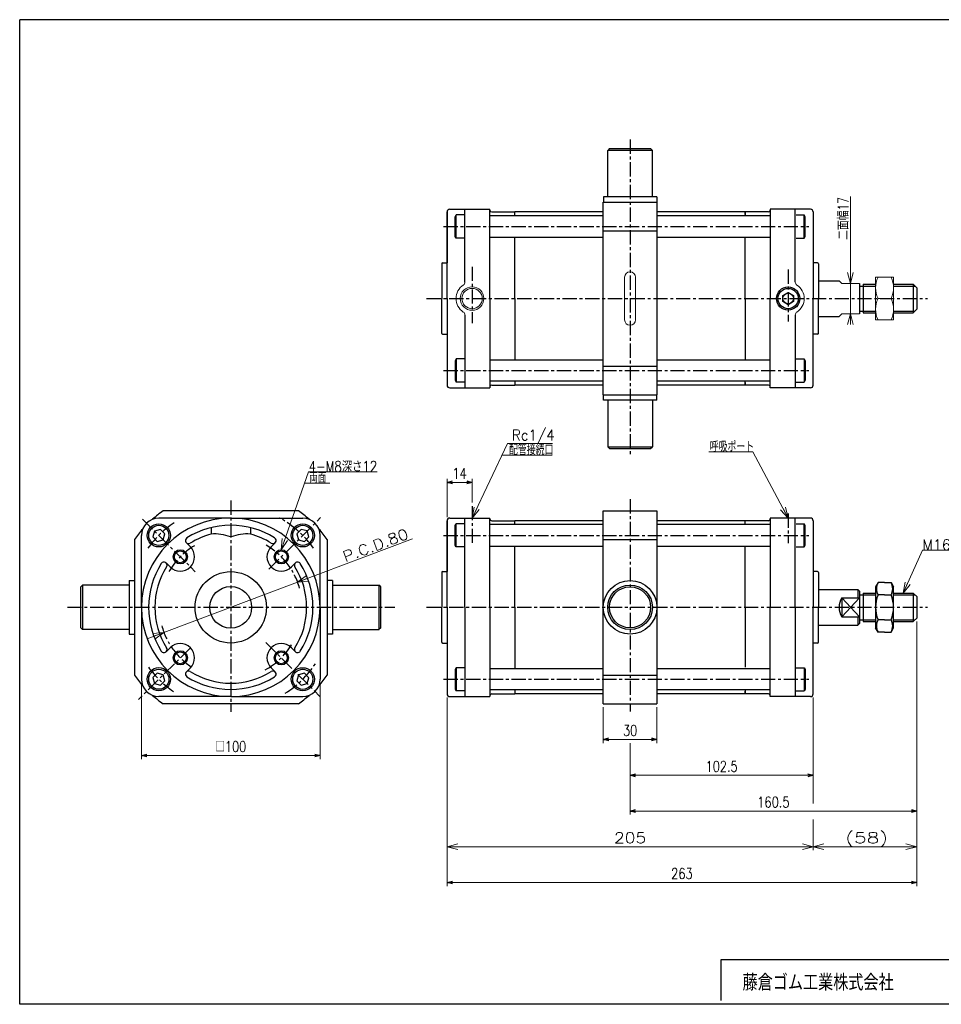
# Model space of a CAD drawing. Header units: millimetres. Extents: x -394 to 394, y -282 to 282.
# Tile 1 of 2: x -394 to 122, y -270 to 282. Entities that reach past the tile are written whole.
import ezdxf
from ezdxf.enums import TextEntityAlignment as Align

# ---------------------------------------------------------------- set-up
doc = ezdxf.new("R2010")
doc.units = ezdxf.units.MM
doc.header["$LTSCALE"] = 0.25
doc.linetypes.add('CENTER', pattern=[50.8, 31.75, -6.35, 6.35, -6.35])
doc.layers.add('ZUWAKU', color=7, linetype='Continuous')
doc.styles.add('dcStyle0', font='txt.shx', dxfattribs={"width": 0.777778, "bigfont": 'bigfont'})
doc.dimstyles.new('DaDimRotatedStyle', dxfattribs={"dimtxt": 6, "dimasz": 3.000002, "dimexe": 2, "dimexo": 1, "dimgap": 2, "dimtad": 3, "dimdsep": 46, "dimtxsty": 'dcStyle0', "dimblk1": 'OPEN30', "dimblk2": 'OPEN30', "dimsah": 1, "dimcen": 0.09, "dimclrd": 4, "dimclre": 4, "dimclrt": 4, "dimadec": 0, "dimazin": 2, "dimtfac": 1, "dimtdec": 4, "dimtmove": 0, "dimatfit": 0, "dimfxl": 1, "dimarcsym": 0})

# ---------------------------------------------------------------- blocks, each defined once
blk = doc.blocks.new('DC_GROUP_Φ80_1')
at = {"color": 4, "linetype": 'Continuous', "lineweight": 18}
for p, q in [((-238.36, -33.02), (-233.32, -29.4)), ((-238.36, -33.02), (-232.75, -30.9)), ((-232.18, -32.41), (-238.36, -33.02))]:
    blk.add_line(p, q, dxfattribs=at)
blk = doc.blocks.new('DC_GROUP_Φ80_2')
at = {"color": 4, "linetype": 'Continuous', "lineweight": 18}
for p, q in [((-319.39, -61.88), (-313.21, -61.26)), ((-313.21, -61.26), (-318.83, -63.38)), ((-313.21, -61.26), (-318.26, -64.89))]:
    blk.add_line(p, q, dxfattribs=at)
blk = doc.blocks.new('DC_GROUP_Φ80_3')
at = {"color": 4, "linetype": 'Continuous', "lineweight": 18}
for p, q in [((-247.5, -14.86), (-247.03, -8.66)), ((-247.5, -14.86), (-245.52, -9.2)), ((-244, -9.73), (-247.5, -14.86))]:
    blk.add_line(p, q, dxfattribs=at)
blk = doc.blocks.new('DC_GROUP_Φ80_4')
at = {"color": 4, "linetype": 'Continuous', "lineweight": 18}
for p, q in [((-140.64, 2.86), (-139.52, 8.97)), ((-140.64, 2.86), (-138.07, 8.28)), ((-136.62, 7.59), (-140.64, 2.86))]:
    blk.add_line(p, q, dxfattribs=at)
blk = doc.blocks.new('DC_GROUP_Φ80_5')
at = {"color": 4, "linetype": 'Continuous', "lineweight": 18}
for p, q in [((36.36, 2.86), (32.11, 7.39)), ((36.36, 2.86), (33.53, 8.15)), ((34.95, 8.91), (36.36, 2.86))]:
    blk.add_line(p, q, dxfattribs=at)
blk = doc.blocks.new('DC_GROUP_Φ80_6')
at = {"color": 4, "linetype": 'Continuous', "lineweight": 25}
for p, q in [((-236.38, -3.49), (-238.83, -5.94)), ((-233.03, -4.39), (-236.38, -3.49)), ((-232.14, -7.74), (-233.03, -4.39)), ((-238.83, -5.94), (-237.93, -9.29)), ((-237.93, -9.29), (-234.59, -10.19)), ((-234.59, -10.19), (-232.14, -7.74))]:
    blk.add_line(p, q, dxfattribs=at)
for radius in [6.5, 5.63]:
    blk.add_circle((-235.48, -6.84), radius, dxfattribs=at)
blk = doc.blocks.new('DC_GROUP_Φ80_7')
at = {"color": 4, "linetype": 'Continuous', "lineweight": 25}
for p, q in [((-316.98, -84.09), (-319.43, -86.54)), ((-319.43, -86.54), (-318.53, -89.89)), ((-313.63, -84.99), (-316.98, -84.09)), ((-312.74, -88.34), (-313.63, -84.99)), ((-318.53, -89.89), (-315.19, -90.79)), ((-315.19, -90.79), (-312.74, -88.34))]:
    blk.add_line(p, q, dxfattribs=at)
for radius in [6.5, 5.63]:
    blk.add_circle((-316.08, -87.44), radius, dxfattribs=at)
blk = doc.blocks.new('DC_GROUP_Φ80_8')
at = {"color": 4, "linetype": 'Continuous', "lineweight": 25}
for p, q in [((-237.93, -85), (-238.83, -88.34)), ((-234.58, -84.1), (-237.93, -85)), ((-232.13, -86.55), (-234.58, -84.1)), ((-233.03, -89.9), (-232.13, -86.55)), ((-238.83, -88.34), (-236.38, -90.79)), ((-236.38, -90.79), (-233.03, -89.9))]:
    blk.add_line(p, q, dxfattribs=at)
for radius in [6.5, 5.63]:
    blk.add_circle((-235.48, -87.45), radius, dxfattribs=at)
blk = doc.blocks.new('DC_GROUP_Φ80_9')
at = {"color": 4, "linetype": 'Continuous', "lineweight": 25}
for p, q in [((-318.54, -4.4), (-319.44, -7.74)), ((-315.2, -3.5), (-318.54, -4.4)), ((-312.75, -5.95), (-315.2, -3.5)), ((-319.44, -7.74), (-316.99, -10.19)), ((-316.99, -10.19), (-313.64, -9.29)), ((-313.64, -9.29), (-312.75, -5.95))]:
    blk.add_line(p, q, dxfattribs=at)
for radius in [6.5, 5.63]:
    blk.add_circle((-316.09, -6.84), radius, dxfattribs=at)
blk = doc.blocks.new('DC_GROUP_Φ80_10')
at = {"color": 4, "linetype": 'Continuous', "lineweight": 25}
for p, q in [((86.72, -33.29), (85.36, -35.64)), ((85.36, -35.64), (85.36, -58.64)), ((90.36, -33.29), (86.72, -33.29)), ((90.36, -40.21), (86.72, -40.21)), ((90.36, -54.07), (86.72, -54.07)), ((86.72, -61), (85.36, -58.64)), ((90.36, -61), (86.72, -61))]:
    blk.add_line(p, q, dxfattribs=at)
for centre, radius, start, end in [((92.72, -36.75), 6.93, 150, 210), ((103.68, -47.14), 18.32, 157.7807, 202.2193), ((92.72, -57.54), 6.93, 150, 210)]:
    blk.add_arc(centre, radius, start, end, dxfattribs=at)
blk = doc.blocks.new('DC_GROUP_Φ80_11')
at = {"color": 4, "linetype": 'Continuous', "lineweight": 25}
for p, q in [((90.36, -33.29), (94, -33.29)), ((94, -33.29), (95.36, -35.64)), ((95.36, -58.64), (95.36, -35.64)), ((90.36, -40.21), (94, -40.21)), ((90.36, -54.07), (94, -54.07)), ((94, -61), (95.36, -58.64)), ((90.36, -61), (94, -61))]:
    blk.add_line(p, q, dxfattribs=at)
for centre, radius, start, end in [((88, -36.75), 6.93, 330, 30), ((77.04, -47.14), 18.32, 337.7807, 22.2193), ((88, -57.54), 6.93, 330, 30)]:
    blk.add_arc(centre, radius, start, end, dxfattribs=at)
blk = doc.blocks.new('DC_GROUP_Φ80_13')
at = {"color": 4, "linetype": 'Continuous', "lineweight": 18}
for p, q in [((100.86, -39.14), (101.84, -33.01)), ((100.86, -39.14), (103.3, -33.66)), ((104.77, -34.32), (100.86, -39.14))]:
    blk.add_line(p, q, dxfattribs=at)
blk = doc.blocks.new('DC_GROUP_Φ80_12')
at = {"color": 4, "linetype": 'Continuous', "lineweight": 13}
for p, q in [((100.86, -39.14), (111.59, -15.11)), ((111.59, -15.11), (146.07, -15.11))]:
    blk.add_line(p, q, dxfattribs=at)
at = {"linetype": 'Continuous'}
blk.add_blockref('DC_GROUP_Φ80_13', (0, 0), dxfattribs=at)
at = {"color": 4, "style": 'dcStyle0', "width": 0.777778}
blk.add_text('M16×1.5', height=6, dxfattribs=at).set_placement((111.59, -15.11), (145.19, -15.11), align=Align.FIT)
blk = doc.blocks.new('DC_GROUP_Φ80_18')
at = {"color": 4, "linetype": 'Continuous', "lineweight": 13}
for p, q in [((95.36, 137.81), (85.36, 137.81)), ((85.36, 137.81), (85.36, 113.81)), ((95.36, 113.81), (95.36, 137.81)), ((86.72, 125.81), (94, 125.81)), ((85.36, 113.81), (95.36, 113.81))]:
    blk.add_line(p, q, dxfattribs=at)
for centre, start, end in [((99.24, 131.81), 154.4102, 205.5898), ((81.47, 131.81), 334.4102, 25.5898), ((99.24, 119.81), 154.4102, 205.5898), ((81.47, 119.81), 334.4102, 25.5898)]:
    blk.add_arc(centre, 13.89, start, end, dxfattribs=at)
blk = doc.blocks.new('DC_GROUP_Φ80_20')
at = {"color": 4, "linetype": 'Continuous', "lineweight": 18}
for p, q in [((71.2, 134.31), (69.6, 140.31)), ((72.81, 140.31), (71.2, 134.31)), ((71.2, 134.31), (71.2, 140.31))]:
    blk.add_line(p, q, dxfattribs=at)
blk = doc.blocks.new('DC_GROUP_Φ80_21')
at = {"color": 4, "linetype": 'Continuous', "lineweight": 18}
for p, q in [((69.6, 111.31), (71.2, 117.31)), ((71.2, 117.31), (72.81, 111.31)), ((71.2, 117.31), (71.2, 111.31))]:
    blk.add_line(p, q, dxfattribs=at)
blk = doc.blocks.new('DC_GROUP_Φ80_19')
at = {"color": 4, "linetype": 'Continuous', "lineweight": 13}
for p, q in [((71.2, 182.98), (71.2, 134.31)), ((71.2, 117.31), (71.2, 134.31)), ((71.2, 112.31), (71.2, 117.31))]:
    blk.add_line(p, q, dxfattribs=at)
at = {"linetype": 'Continuous'}
for name in ['DC_GROUP_Φ80_20', 'DC_GROUP_Φ80_21']:
    blk.add_blockref(name, (0, 0), dxfattribs=at)
at = {"color": 4, "style": 'dcStyle0', "width": 0.714286}
blk.add_text('二面幅17', height=6, rotation=90, dxfattribs=at).set_placement((70.2, 158.67), (70.2, 182.67), align=Align.FIT)
blk = doc.blocks.new('DC_GROUP_Φ80_23')
at = {"color": 4, "linetype": 'Continuous', "lineweight": 18}
for p, q in [((-154.64, -181.24), (-148.64, -179.63)), ((-148.64, -182.85), (-154.64, -181.24)), ((-154.64, -181.24), (-148.64, -181.24))]:
    blk.add_line(p, q, dxfattribs=at)
blk = doc.blocks.new('DC_GROUP_Φ80_24')
at = {"color": 4, "linetype": 'Continuous', "lineweight": 18}
for p, q in [((44.36, -179.63), (50.36, -181.24)), ((50.36, -181.24), (44.36, -182.85)), ((50.36, -181.24), (44.36, -181.24))]:
    blk.add_line(p, q, dxfattribs=at)
blk = doc.blocks.new('DC_GROUP_Φ80_25')
at = {"color": 4, "linetype": 'Continuous', "lineweight": 18}
for p, q in [((50.36, -181.24), (56.36, -179.63)), ((56.36, -182.85), (50.36, -181.24)), ((50.36, -181.24), (56.36, -181.24))]:
    blk.add_line(p, q, dxfattribs=at)
blk = doc.blocks.new('DC_GROUP_Φ80_26')
at = {"color": 4, "linetype": 'Continuous', "lineweight": 18}
for p, q in [((102.36, -179.63), (108.36, -181.24)), ((108.36, -181.24), (102.36, -182.85)), ((108.36, -181.24), (102.36, -181.24))]:
    blk.add_line(p, q, dxfattribs=at)
blk = doc.blocks.new('DC_GROUP_Φ80_22')
at = {"color": 4, "linetype": 'Continuous', "lineweight": 13}
for p, q in [((108.36, -55.14), (108.36, -183.24)), ((-154.64, -97.64), (-154.64, -183.24)), ((50.36, -97.64), (50.36, -156.99)), ((50.36, -166.02), (50.36, -183.24)), ((-154.64, -181.24), (50.36, -181.24)), ((50.36, -181.24), (108.36, -181.24))]:
    blk.add_line(p, q, dxfattribs=at)
at = {"linetype": 'Continuous'}
for name in ['DC_GROUP_Φ80_23', 'DC_GROUP_Φ80_24', 'DC_GROUP_Φ80_25', 'DC_GROUP_Φ80_26']:
    blk.add_blockref(name, (0, 0), dxfattribs=at)
at = {"color": 4, "style": 'dcStyle0'}
for s, p, p2 in [('205', (-61.14, -179.24), (-43.14, -179.24)), ('(58)', (68.36, -179.24), (92.36, -179.24))]:
    blk.add_text(s, height=6, dxfattribs=at).set_placement(p, p2, align=Align.FIT)
blk = doc.blocks.new('_OPEN30')
at = {"color": 0, "linetype": 'ByBlock', "lineweight": -2}
for p, q in [((-1, 0.267949), (0, 0)), ((0, 0), (-1, -0.267949)), ((0, 0), (-1, 0))]:
    blk.add_line(p, q, dxfattribs=at)
blk = doc.blocks.new('*D31')
at = {"color": 4, "linetype": 'Continuous', "lineweight": 13}
for p, q in [((-325.79, -89.44), (-325.79, -132.17)), ((-225.79, -89.44), (-225.79, -132.17)), ((-325.79, -130.17), (-225.79, -130.17))]:
    blk.add_line(p, q, dxfattribs=at)
at = {"color": 4, "xscale": 3.000002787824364, "yscale": 2.999989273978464}
for p, rotation in [((-325.79, -130.17), 180), ((-225.79, -130.17), 360)]:
    blk.add_blockref('_OPEN30', p, dxfattribs=dict(at, rotation=rotation))
at = {"color": 4, "insert": (-275.79, -128.17), "char_height": 6, "width": 30, "attachment_point": 8, "style": 'dcStyle0'}
blk.add_mtext('\\T1.00;□100', dxfattribs=at)
blk = doc.blocks.new('*D32')
at = {"color": 4, "linetype": 'Continuous', "lineweight": 13}
for p, q in [((-154.64, 3.36), (-154.64, 24.86)), ((-154.64, 22.86), (-140.64, 22.86)), ((-140.64, 11.56), (-140.64, 24.86))]:
    blk.add_line(p, q, dxfattribs=at)
at = {"color": 4, "xscale": 3.000002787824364, "yscale": 2.999989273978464}
for p, rotation in [((-154.64, 22.86), 180), ((-140.64, 22.86), 360)]:
    blk.add_blockref('_OPEN30', p, dxfattribs=dict(at, rotation=rotation))
at = {"color": 4, "insert": (-147.64, 24.86), "char_height": 6, "width": 18.75, "attachment_point": 8, "style": 'dcStyle0'}
blk.add_mtext('\\T1.00;14', dxfattribs=at)
blk = doc.blocks.new('*D33')
at = {"color": 4, "linetype": 'Continuous', "lineweight": 13}
for p, q in [((-67.14, -103.14), (-67.14, -123.14)), ((-37.14, -103.14), (-37.14, -123.14)), ((-67.14, -121.14), (-37.14, -121.14))]:
    blk.add_line(p, q, dxfattribs=at)
at = {"color": 4, "xscale": 3.000002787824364, "yscale": 2.999989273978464}
for p, rotation in [((-67.14, -121.14), 180), ((-37.14, -121.14), 360)]:
    blk.add_blockref('_OPEN30', p, dxfattribs=dict(at, rotation=rotation))
at = {"color": 4, "insert": (-52.14, -119.14), "char_height": 6, "width": 18.75, "attachment_point": 8, "style": 'dcStyle0'}
blk.add_mtext('\\T1.00;30', dxfattribs=at)
blk = doc.blocks.new('*D34')
at = {"color": 4, "linetype": 'Continuous', "lineweight": 13}
for p, q in [((50.36, -97.64), (50.36, -143.24)), ((-52.14, -124.01), (-52.14, -143.24)), ((-52.14, -141.24), (50.36, -141.24))]:
    blk.add_line(p, q, dxfattribs=at)
at = {"color": 4, "xscale": 3.000002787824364, "yscale": 2.999989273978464}
for p, rotation in [((-52.14, -141.24), 180), ((50.36, -141.24), 360)]:
    blk.add_blockref('_OPEN30', p, dxfattribs=dict(at, rotation=rotation))
at = {"color": 4, "insert": (-0.89, -139.24), "char_height": 6, "width": 35.625, "attachment_point": 8, "style": 'dcStyle0'}
blk.add_mtext('\\T1.00;102.5', dxfattribs=at)
blk = doc.blocks.new('*D35')
at = {"color": 4, "linetype": 'Continuous', "lineweight": 13}
for p, q in [((108.36, -55.14), (108.36, -163.24)), ((-52.14, -123.14), (-52.14, -163.24)), ((-52.14, -161.24), (108.36, -161.24))]:
    blk.add_line(p, q, dxfattribs=at)
at = {"color": 4, "xscale": 3.000002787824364, "yscale": 2.999989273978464}
for p, rotation in [((-52.14, -161.24), 180), ((108.36, -161.24), 360)]:
    blk.add_blockref('_OPEN30', p, dxfattribs=dict(at, rotation=rotation))
at = {"color": 4, "insert": (28.11, -159.24), "char_height": 6, "width": 35.625, "attachment_point": 8, "style": 'dcStyle0'}
blk.add_mtext('\\T1.00;160.5', dxfattribs=at)
blk = doc.blocks.new('*D36')
at = {"color": 4, "linetype": 'Continuous', "lineweight": 13}
for p, q in [((108.36, -55.14), (108.36, -203.24)), ((-154.64, -97.64), (-154.64, -203.24)), ((-154.64, -201.24), (108.36, -201.24))]:
    blk.add_line(p, q, dxfattribs=at)
at = {"color": 4, "xscale": 3.000002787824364, "yscale": 2.999989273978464}
for p, rotation in [((-154.64, -201.24), 180), ((108.36, -201.24), 360)]:
    blk.add_blockref('_OPEN30', p, dxfattribs=dict(at, rotation=rotation))
at = {"color": 4, "insert": (-23.14, -199.24), "char_height": 6, "width": 24.375, "attachment_point": 8, "style": 'dcStyle0'}
blk.add_mtext('\\T1.00;263', dxfattribs=at)

msp = doc.modelspace()

# ---------------------------------------------------------------- linework, layer by layer
at = {"color": 4, "linetype": 'Continuous', "lineweight": 25}
for p, q in [((-63.641, 209.813), (-64.641, 208.813)), ((-63.641, 209.813), (-40.641, 209.813)), ((-40.641, 209.813), (-39.641, 208.813)), ((-39.641, 208.813), (-64.641, 208.813)), ((-64.641, 182.813), (-64.641, 208.813)), ((-39.641, 182.813), (-39.641, 208.813)), ((-37.141, 182.813), (-67.137, 182.813)), ((-67.137, 182.813), (-67.137, 179.813)), ((-37.141, 182.813), (-37.141, 179.813)), ((-67.141, 179.813), (-37.141, 179.813)), ((-67.141, 71.813), (-67.141, 179.813)), ((-37.141, 179.813), (-37.141, 71.813)), ((-154.641, 174.313), (-154.641, 145.813)), ((-154.641, 125.813), (-154.641, 174.313)), ((-153.141, 175.813), (-130.641, 175.813)), ((-153.141, 175.813), (-130.641, 175.813)), ((-150.141, 171.574), (-149.541, 172.613)), ((-150.141, 160.652), (-150.141, 171.574)), ((-145.138, 172.613), (-149.541, 172.613)), ((-149.541, 159.613), (-149.541, 172.613)), ((-144.641, 135.032), (-144.641, 175.813)), ((-130.641, 125.813), (-130.641, 175.813)), ((-67.141, 172.113), (-130.641, 172.113)), ((-129.641, 174.313), (-116.641, 174.313)), ((-116.641, 172.113), (-116.641, 174.313)), ((-67.141, 174.313), (-116.641, 174.313)), ((25.359, 174.313), (-37.141, 174.313)), ((26.359, 172.113), (-37.141, 172.113)), ((12.359, 174.313), (12.359, 172.113)), ((25.359, 174.313), (12.359, 174.313)), ((12.359, 172.824), (12.359, 174.313)), ((48.859, 175.813), (26.359, 175.813)), ((48.859, 175.813), (26.359, 175.813)), ((26.359, 175.813), (26.359, 125.813)), ((40.359, 135.032), (40.359, 175.813)), ((40.82, 172.613), (45.259, 172.613)), ((45.259, 159.613), (45.259, 172.613)), ((45.859, 171.574), (45.259, 172.613)), ((45.859, 160.652), (45.859, 171.574)), ((50.359, 174.313), (50.359, 125.813)), ((-149.541, 159.613), (-150.141, 160.652)), ((-130.641, 160.113), (-67.141, 160.113)), ((-116.641, 125.813), (-116.641, 160.113)), ((-67.141, 163.76), (-37.141, 163.76)), ((-37.141, 160.113), (26.359, 160.113)), ((12.359, 125.813), (12.359, 160.113)), ((45.259, 159.613), (45.859, 160.652)), ((-145.138, 159.613), (-149.541, 159.613)), ((12.359, 125.813), (12.359, 159.286)), ((40.82, 159.613), (45.259, 159.613)), ((-157.641, 145.313), (-157.641, 125.813)), ((-157.641, 145.313), (-157.641, 125.813)), ((-157.141, 145.813), (-154.641, 145.813)), ((-157.141, 145.813), (-154.641, 145.813)), ((52.859, 145.813), (50.359, 145.813)), ((53.359, 145.313), (53.359, 125.813)), ((53.359, 135.813), (64.857, 135.813)), ((76.359, 134.313), (76.359, 117.313)), ((76.359, 132.813), (78.359, 132.813)), ((78.359, 133.813), (85.359, 133.813)), ((78.359, 133.813), (78.359, 117.813)), ((78.359, 132.813), (85.359, 132.813)), ((95.359, 133.813), (106.359, 133.813)), ((95.359, 132.813), (107.359, 132.813)), ((108.359, 131.813), (106.359, 133.813)), ((106.359, 133.813), (106.359, 117.813)), ((33.359, 127.545), (36.359, 129.277)), ((33.359, 124.081), (33.359, 127.545)), ((36.359, 129.277), (39.359, 127.545)), ((39.359, 127.545), (39.359, 124.081)), ((108.359, 131.813), (108.359, 119.813)), ((-157.641, 106.313), (-157.641, 125.813)), ((-154.641, 125.813), (-154.641, 77.313)), ((-130.641, 125.813), (-130.641, 75.813)), ((-116.641, 125.813), (-116.641, 91.513)), ((12.359, 125.813), (12.359, 91.513)), ((12.359, 125.813), (12.359, 94.954)), ((26.359, 75.813), (26.359, 125.813)), ((36.359, 122.349), (33.359, 124.081)), ((39.359, 124.081), (36.359, 122.349)), ((50.359, 77.313), (50.359, 125.813)), ((53.359, 106.313), (53.359, 125.813)), ((-144.641, 116.593), (-144.641, 75.813)), ((40.359, 116.593), (40.359, 75.813)), ((76.359, 118.813), (78.359, 118.813)), ((78.359, 118.813), (85.359, 118.813)), ((78.359, 117.813), (85.359, 117.813)), ((95.359, 118.813), (107.359, 118.813)), ((95.359, 117.813), (106.359, 117.813)), ((108.359, 119.813), (106.359, 117.813)), ((53.359, 115.813), (64.857, 115.813)), ((-157.141, 105.813), (-154.641, 105.813)), ((52.859, 105.813), (50.359, 105.813)), ((-149.541, 92.013), (-150.141, 90.974)), ((-150.141, 90.974), (-150.141, 80.052)), ((-145.138, 92.013), (-149.541, 92.013)), ((-149.541, 92.013), (-149.541, 79.013)), ((-130.641, 91.513), (-67.141, 91.513)), ((-37.141, 91.513), (26.359, 91.513)), ((40.82, 92.013), (45.259, 92.013)), ((45.259, 92.013), (45.259, 79.013)), ((45.259, 92.013), (45.859, 90.974)), ((45.859, 90.974), (45.859, 80.052)), ((-67.141, 87.866), (-37.141, 87.866)), ((-150.141, 80.052), (-149.541, 79.013)), ((-145.138, 79.013), (-149.541, 79.013)), ((-67.141, 79.513), (-130.641, 79.513)), ((-129.641, 77.313), (-116.641, 77.313)), ((-116.641, 79.513), (-116.641, 77.313)), ((-67.141, 77.313), (-116.641, 77.313)), ((26.359, 79.513), (-37.141, 79.513)), ((25.359, 77.313), (-37.141, 77.313)), ((12.359, 77.313), (12.359, 79.513)), ((12.359, 78.802), (12.359, 77.313)), ((25.359, 77.313), (12.359, 77.313)), ((40.82, 79.013), (45.259, 79.013)), ((45.859, 80.052), (45.259, 79.013)), ((-153.141, 75.813), (-130.641, 75.813)), ((-67.141, 71.813), (-37.141, 71.813)), ((-67.137, 68.813), (-67.137, 71.813)), ((-37.141, 68.813), (-37.141, 71.813)), ((48.859, 75.813), (26.359, 75.813)), ((-37.141, 68.813), (-67.137, 68.813)), ((-64.641, 68.813), (-64.641, 42.813)), ((-39.641, 68.813), (-39.641, 42.813)), ((-64.641, 42.813), (-39.641, 42.813)), ((-63.641, 41.813), (-64.641, 42.813)), ((-63.641, 41.813), (-40.641, 41.813)), ((-40.641, 41.813), (-39.641, 42.813)), ((-237.815, 6.857), (-313.71, 6.857)), ((-67.141, 6.857), (-37.141, 6.857)), ((-67.141, -101.143), (-67.141, 6.857)), ((-37.141, 6.857), (-37.141, -101.143)), ((-275.788, 2.857), (-316.088, 2.857)), ((-275.788, 2.857), (-235.488, 2.857)), ((-154.641, 1.357), (-154.641, -27.143)), ((-154.641, -47.143), (-154.641, 1.357)), ((-153.141, 2.857), (-130.641, 2.857)), ((-153.141, 2.857), (-130.641, 2.857)), ((-144.641, -47.143), (-144.641, 2.857)), ((-130.641, -47.143), (-130.641, 2.857)), ((-129.641, 1.357), (-116.641, 1.357)), ((-116.641, -0.843), (-116.641, 1.357)), ((-67.141, 1.357), (-116.641, 1.357)), ((25.359, 1.357), (-37.141, 1.357)), ((25.359, 1.357), (12.359, 1.357)), ((12.359, -0.132), (12.359, 1.357)), ((48.859, 2.857), (26.359, 2.857)), ((48.859, 2.857), (26.359, 2.857)), ((26.359, 2.857), (26.359, -47.143)), ((40.359, -47.143), (40.359, 2.857)), ((50.359, 1.357), (50.359, -47.143)), ((-286.788, -2.477), (-286.788, -6.091)), ((-264.788, -2.477), (-264.788, -6.091)), ((-150.141, -1.382), (-149.541, -0.343)), ((-150.141, -12.304), (-150.141, -1.382)), ((-145.138, -0.343), (-149.541, -0.343)), ((-149.541, -13.343), (-149.541, -0.343)), ((-67.141, -0.843), (-130.641, -0.843)), ((26.359, -0.843), (-37.141, -0.843)), ((12.359, -0.843), (12.359, -0.167)), ((40.82, -0.343), (45.259, -0.343)), ((45.259, -13.343), (45.259, -0.343)), ((45.859, -1.382), (45.259, -0.343)), ((45.859, -12.304), (45.859, -1.382)), ((-329.762, -9.195), (-329.762, -85.09)), ((-325.788, -47.143), (-325.788, -6.843)), ((-298.415, -13.202), (-300.651, -10.965)), ((-253.16, -13.202), (-250.924, -10.965)), ((-225.788, -47.143), (-225.788, -6.843)), ((-221.762, -9.195), (-221.762, -85.09)), ((-67.141, -9.195), (-37.141, -9.195)), ((-149.541, -13.343), (-150.141, -12.304)), ((-145.138, -13.343), (-149.541, -13.343)), ((-130.641, -12.843), (-67.141, -12.843)), ((-116.641, -47.143), (-116.641, -12.843)), ((-37.141, -12.843), (26.359, -12.843)), ((12.359, -47.143), (12.359, -12.843)), ((12.359, -47.143), (12.359, -16.284)), ((40.82, -13.343), (45.259, -13.343)), ((45.259, -13.343), (45.859, -12.304)), ((-309.729, -24.515), (-311.965, -22.279)), ((-241.846, -24.515), (-239.61, -22.279)), ((-157.141, -27.143), (-154.641, -27.143)), ((-157.141, -27.143), (-154.641, -27.143)), ((52.859, -27.143), (50.359, -27.143)), ((-332.762, -32.143), (-332.762, -62.138)), ((-332.762, -32.143), (-329.762, -32.143)), ((-218.762, -32.143), (-221.762, -32.143)), ((-218.762, -32.143), (-218.762, -62.138)), ((-157.641, -27.643), (-157.641, -47.143)), ((-157.641, -27.643), (-157.641, -47.143)), ((53.359, -27.643), (53.359, -47.143)), ((-359.762, -35.643), (-358.762, -34.643)), ((-359.762, -58.643), (-359.762, -35.643)), ((-332.762, -34.643), (-358.762, -34.643)), ((-358.762, -34.643), (-358.762, -59.643)), ((-218.762, -34.643), (-192.762, -34.643)), ((-191.813, -35.643), (-192.813, -34.643)), ((-192.813, -34.643), (-192.813, -59.643)), ((-192.762, -59.643), (-192.762, -34.643)), ((-191.813, -58.643), (-191.813, -35.643)), ((53.359, -37.143), (75.359, -37.143)), ((75.359, -37.143), (76.359, -38.143)), ((75.359, -37.143), (75.359, -41.873)), ((76.359, -38.143), (76.359, -56.143)), ((66.359, -41.873), (66.359, -52.413)), ((66.359, -41.873), (76.359, -41.873)), ((66.359, -41.873), (76.359, -52.413)), ((76.359, -41.873), (66.359, -52.413)), ((76.359, -40.143), (78.359, -40.143)), ((78.359, -39.143), (85.359, -39.143)), ((78.359, -39.143), (78.359, -55.143)), ((78.359, -40.143), (85.359, -40.143)), ((95.359, -39.143), (106.359, -39.143)), ((95.359, -40.143), (107.359, -40.143)), ((108.359, -41.143), (106.359, -39.143)), ((106.359, -39.143), (106.359, -55.143)), ((108.359, -41.143), (108.359, -53.143)), ((-325.788, -47.143), (-325.788, -87.443)), ((-225.788, -47.143), (-225.788, -87.443)), ((-157.641, -66.643), (-157.641, -47.143)), ((-154.641, -47.143), (-154.641, -95.643)), ((-144.641, -47.143), (-144.641, -97.143)), ((-130.641, -47.143), (-130.641, -97.143)), ((-116.641, -47.143), (-116.641, -81.443)), ((12.359, -47.143), (12.359, -80.616)), ((12.359, -47.143), (12.359, -78.001)), ((26.359, -97.143), (26.359, -47.143)), ((40.359, -47.143), (40.359, -97.143)), ((50.359, -95.643), (50.359, -47.143)), ((53.359, -66.643), (53.359, -47.143)), ((66.359, -52.413), (76.359, -52.413)), ((75.359, -52.413), (75.359, -57.143)), ((76.359, -54.143), (78.359, -54.143)), ((78.359, -54.143), (85.359, -54.143)), ((78.359, -55.143), (85.359, -55.143)), ((95.359, -54.143), (107.359, -54.143)), ((95.359, -55.143), (106.359, -55.143)), ((108.359, -53.143), (106.359, -55.143)), ((-359.762, -58.643), (-358.762, -59.643)), ((-332.762, -59.643), (-358.762, -59.643)), ((-218.762, -59.643), (-192.762, -59.643)), ((-191.813, -58.643), (-192.813, -59.643)), ((53.359, -57.143), (75.359, -57.143)), ((75.359, -57.143), (76.359, -56.143)), ((-332.762, -62.138), (-329.762, -62.138)), ((-218.762, -62.138), (-221.762, -62.138)), ((-309.729, -69.77), (-311.965, -72.006)), ((-241.846, -69.77), (-239.61, -72.006)), ((-157.141, -67.143), (-154.641, -67.143)), ((52.859, -67.143), (50.359, -67.143)), ((-298.415, -81.084), (-300.651, -83.32)), ((-253.16, -81.084), (-250.924, -83.32)), ((-149.541, -80.943), (-150.141, -81.982)), ((-150.141, -81.982), (-150.141, -92.904)), ((-145.138, -80.943), (-149.541, -80.943)), ((-149.541, -80.943), (-149.541, -93.943)), ((-130.641, -81.443), (-67.141, -81.443)), ((-37.141, -81.443), (26.359, -81.443)), ((40.82, -80.943), (45.259, -80.943)), ((45.259, -80.943), (45.259, -93.943)), ((45.259, -80.943), (45.859, -81.982)), ((45.859, -81.982), (45.859, -92.904)), ((-67.141, -85.09), (-37.141, -85.09)), ((-150.141, -92.904), (-149.541, -93.943)), ((-67.141, -93.443), (-130.641, -93.443)), ((-116.641, -93.443), (-116.641, -95.643)), ((26.359, -93.443), (-37.141, -93.443)), ((12.359, -93.443), (12.359, -95.643)), ((45.859, -92.904), (45.259, -93.943)), ((-275.788, -97.143), (-316.088, -97.143)), ((-275.788, -97.143), (-235.488, -97.143)), ((-153.141, -97.143), (-130.641, -97.143)), ((-145.138, -93.943), (-149.541, -93.943)), ((-129.641, -95.643), (-116.641, -95.643)), ((-67.141, -95.643), (-116.641, -95.643)), ((25.359, -95.643), (-37.141, -95.643)), ((12.359, -95.643), (12.359, -94.118)), ((25.359, -95.643), (12.359, -95.643)), ((48.859, -97.143), (26.359, -97.143)), ((40.82, -93.943), (45.259, -93.943)), ((-237.815, -101.143), (-313.71, -101.143)), ((-67.141, -101.143), (-37.141, -101.143))]:
    msp.add_line(p, q, dxfattribs=at)
at = {"color": 4, "linetype": 'CENTER', "lineweight": 25}
for p, q in [((-52.141, 214.869), (-52.141, 37.857)), ((-156.605, 166.113), (47.974, 166.113)), ((-140.641, 143.597), (-140.641, 111.965)), ((36.359, 142.035), (36.359, 113.006)), ((-166.131, 125.813), (114.411, 125.813)), ((-156.605, 85.513), (47.974, 85.513)), ((-275.788, 12.646), (-275.788, -105.683)), ((-52.141, 13.352), (-52.141, -105.558)), ((-140.641, 9.56), (-140.641, -11.248)), ((-325.177, 2.246), (-295.728, -27.202)), ((-254.398, -25.753), (-225.448, 3.197)), ((36.359, 5.331), (36.359, -11.248)), ((-156.605, -6.843), (47.974, -6.843)), ((-367.261, -47.143), (-183.973, -47.143)), ((-166.131, -47.143), (114.411, -47.143)), ((-298.415, -69.77), (-327.491, -98.846)), ((-256.108, -66.822), (-225.833, -97.097)), ((-156.605, -87.443), (47.974, -87.443))]:
    msp.add_line(p, q, dxfattribs=at)
at = {"color": 4, "linetype": 'Continuous', "lineweight": 13}
for p, q in [((-55.191, 113.863), (-55.191, 137.763)), ((-49.091, 113.863), (-49.091, 137.763)), ((64.857, 135.813), (66.359, 134.313)), ((66.359, 134.313), (76.359, 134.313)), ((85.359, 133.813), (85.359, 117.813)), ((64.857, 115.813), (66.359, 117.313)), ((66.359, 117.313), (76.359, 117.313)), ((-140.641, 2.857), (-120.778, 44.688)), ((-95.62, 44.68), (-120.762, 44.68)), ((16.569, 39.915), (-8.105, 39.915)), ((36.359, 2.857), (16.569, 39.915)), ((-123.895, 38.122), (-95.797, 38.122)), ((-247.503, -14.858), (-232.19, 28.752)), ((-232.19, 28.752), (-193.711, 28.752)), ((-234.412, 22.424), (-220.304, 22.424)), ((-173.939, -8.71), (-238.363, -33.021)), ((-313.212, -61.265), (-238.363, -33.021)), ((-322.568, -64.795), (-313.212, -61.265))]:
    msp.add_line(p, q, dxfattribs=at)
for radius in [6.597, 5.697]:
    msp.add_circle((-140.641, 125.813), radius, dxfattribs=at)
at = {"color": 4, "linetype": 'Continuous', "lineweight": 25}
for centre, radius in [((36.359, 125.813), 6.5), ((36.359, 125.813), 5.7), ((36.359, 125.813), 3), ((-304.072, -18.858), 4), ((-304.072, -18.858), 3.3), ((-247.503, -18.858), 4), ((-247.503, -18.858), 3.3), ((-275.788, -47.143), 20), ((-52.141, -47.143), 15), ((-275.788, -47.143), 11.7), ((-52.141, -47.143), 12.5), ((-52.141, -47.143), 11.5), ((-304.072, -75.427), 4), ((-247.503, -75.427), 4), ((-304.072, -75.427), 3.3), ((-247.503, -75.427), 3.3)]:
    msp.add_circle(centre, radius, dxfattribs=at)
for centre, radius, start, end in [((-153.141, 174.313), 1.5, 90, 180), ((-153.141, 174.313), 1.5, 90, 180), ((-129.641, 175.313), 1, 180, 270), ((25.359, 175.313), 1, 270, 0), ((48.859, 174.313), 1.5, 0, 90), ((-157.141, 145.313), 0.5, 90, 180), ((-157.141, 145.313), 0.5, 90, 180), ((52.859, 145.313), 0.5, 0, 90), ((-157.141, 106.313), 0.5, 180, 270), ((52.859, 106.313), 0.5, 270, 0), ((-153.141, 77.313), 1.5, 180, 270), ((-129.641, 76.313), 1, 90, 180), ((25.359, 76.313), 1, 0, 90), ((48.859, 77.313), 1.5, 270, 0), ((-275.762, -47.143), 66, 125.0968, 131.63633), ((-275.762, -47.143), 66, 48.36367, 54.9032), ((-316.088, -6.843), 9.7, 90, 180), ((-275.788, -47.143), 50, 90, 180), ((-275.788, -47.143), 50, 0, 90), ((-235.488, -6.843), 9.7, 0, 90), ((-153.141, 1.357), 1.5, 90, 180), ((-153.141, 1.357), 1.5, 90, 180), ((-129.641, 2.357), 1, 180, 270), ((25.359, 2.357), 1, 270, 0), ((48.859, 1.357), 1.5, 360, 90), ((-275.762, -47.143), 66, 138.36367, 144.9032), ((-275.788, -47.143), 46, 90, 122.27106), ((-275.788, -47.143), 46, 57.72894, 90), ((-275.762, -47.143), 66, 35.0968, 41.63633), ((-299.414, -9.728), 1.75, 122.27106, 302.27106), ((-275.788, -47.143), 42.5, 105.00027, 122.27106), ((-284.903, -31.02), 25, 68.9493, 94.32272), ((-266.672, -31.02), 25, 85.67728, 111.0507), ((-275.788, -47.143), 42.5, 57.72894, 74.99973), ((-252.161, -9.728), 1.75, 237.72894, 57.72894), ((-304.072, -18.858), 8, 225, 45), ((-247.503, -18.858), 8, 135, 315), ((-313.202, -23.517), 1.75, 327.72894, 147.72894), ((-238.373, -23.517), 1.75, 32.27106, 212.27106), ((-275.788, -47.143), 46, 147.72894, 180), ((-275.788, -47.143), 42.5, 147.72894, 180), ((-275.788, -47.143), 42.5, 0, 32.27106), ((-275.788, -47.143), 46, 0, 32.27106), ((-157.141, -27.643), 0.5, 90, 180), ((-157.141, -27.643), 0.5, 90, 180), ((52.859, -27.643), 0.5, 0, 90), ((74.857, -47.143), 10, 148.19702, 211.80298), ((-275.788, -47.143), 50, 180, 270), ((-275.788, -47.143), 46, 180, 212.27106), ((-275.788, -47.143), 42.5, 180, 212.27106), ((-275.788, -47.143), 50, 270, 360), ((-275.788, -47.143), 42.5, 327.72894, 360), ((-275.788, -47.143), 46, 327.72894, 360), ((-313.202, -70.769), 1.75, 212.27106, 32.27106), ((-304.072, -75.427), 8, 315, 135), ((-247.503, -75.427), 8, 45, 225), ((-238.373, -70.769), 1.75, 147.72894, 327.72894), ((-157.141, -66.643), 0.5, 180, 270), ((52.859, -66.643), 0.5, 270, 0), ((-275.762, -47.143), 66, 215.0968, 221.63633), ((-316.088, -87.443), 9.7, 180, 270), ((-299.414, -84.558), 1.75, 57.72894, 237.72894), ((-275.788, -47.143), 46, 237.72894, 270), ((-275.788, -47.143), 42.5, 237.72894, 270), ((-275.788, -47.143), 42.5, 270, 302.27106), ((-275.788, -47.143), 46, 270, 302.27106), ((-252.161, -84.558), 1.75, 302.27106, 122.27106), ((-235.488, -87.443), 9.7, 270, 0), ((-275.762, -47.143), 66, 318.36367, 324.9032), ((-275.762, -47.143), 66, 228.36367, 234.9032), ((-275.762, -47.143), 66, 305.0968, 311.63633), ((-153.141, -95.643), 1.5, 180, 270), ((-129.641, -96.643), 1, 90, 180), ((25.359, -96.643), 1, 0, 90), ((48.859, -95.643), 1.5, 270, 0)]:
    msp.add_arc(centre, radius, start, end, dxfattribs=at)
at = {"color": 4, "linetype": 'Continuous', "lineweight": 13}
for centre, radius, start, end in [((-52.141, 137.763), 3.05, 0, 180), ((-140.641, 125.813), 9, 123.05573, 236.94427), ((-146.641, 135.032), 2, 303.05573, 0), ((42.359, 135.032), 2, 180, 236.94427), ((36.359, 125.813), 9, 303.05573, 56.94427), ((-146.641, 116.593), 2, 0, 56.94427), ((42.359, 116.593), 2, 123.05573, 180), ((-52.141, 113.863), 3.05, 180, 0)]:
    msp.add_arc(centre, radius, start, end, dxfattribs=at)
at = {"color": 4, "linetype": 'CENTER', "lineweight": 25}
for radius, start, end in [(57, 123.82402, 146.07486), (57, 35.56203, 61.30559), (40, 120.40341, 150.43728), (40, 15.57054, 60.2572), (40, 194.92896, 236.47834), (40, 298.85826, 330.3639), (57, 215.91652, 235.71894), (57, 302.40994, 326.32767)]:
    msp.add_arc((-275.788, -47.143), radius, start, end, dxfattribs=at)
at = {"layer": 'ZUWAKU', "color": 5, "linetype": 'Continuous', "lineweight": 25}
for p, q in [((-394, -269.5), (-394, 282)), ((382, 282), (-394, 282)), ((394, -269.5), (-394, -269.5))]:
    msp.add_line(p, q, dxfattribs=at)
at = {"layer": 'ZUWAKU', "color": 4, "linetype": 'Continuous', "lineweight": 25}
for p, q in [((-1.177, -244.477), (380.823, -244.477)), ((-1.177, -267.407), (-1.177, -244.477))]:
    msp.add_line(p, q, dxfattribs=at)

# ---------------------------------------------------------------- block references
at = {"linetype": 'Continuous'}
for name in ['DC_GROUP_Φ80_19', 'DC_GROUP_Φ80_18', 'DC_GROUP_Φ80_4', 'DC_GROUP_Φ80_5', 'DC_GROUP_Φ80_9', 'DC_GROUP_Φ80_6', 'DC_GROUP_Φ80_3', 'DC_GROUP_Φ80_12', 'DC_GROUP_Φ80_1', 'DC_GROUP_Φ80_10', 'DC_GROUP_Φ80_11', 'DC_GROUP_Φ80_22', 'DC_GROUP_Φ80_2', 'DC_GROUP_Φ80_7', 'DC_GROUP_Φ80_8']:
    msp.add_blockref(name, (0, 0), dxfattribs=at)

# ---------------------------------------------------------------- texts
at = {"color": 4, "style": 'dcStyle0'}
for s, width, p, p2 in [('Rc1/4', 0.8, (-118.331, 46.349), (-94.331, 46.349)), ('配管接続口', 0.691667, (-120.005, 38.122), (-95.105, 38.122)), ('呼吸ポート', 0.691667, (-7.569, 39.915), (17.331, 39.915)), ('4-M8深さ12', 0.761905, (-232.19, 28.752), (-193.79, 28.752)), ('両面', 0.666667, (-231.861, 22.424), (-222.261, 22.424))]:
    msp.add_text(s, height=6, dxfattribs=dict(at, width=width)).set_placement(p, p2, align=Align.FIT)
at = {"color": 4, "style": 'dcStyle0', "width": 0.8}
msp.add_text('P.C.D.80', height=6, rotation=20.67394, dxfattribs=at).set_placement((-211.637, -21.964), (-175.71, -8.407), align=Align.FIT)
at = {"layer": 'ZUWAKU', "color": 4, "style": 'dcStyle0', "width": 0.783333}
msp.add_text('藤倉ゴム工業株式会社', height=9, dxfattribs=at).set_placement((10.849, -261.792), (95.449, -261.792), align=Align.FIT)

# ---------------------------------------------------------------- dimensions: what is measured, and where the dimension line sits
at = {"linetype": 'Continuous', "lineweight": 13}
for base, p1, p2, picture, middle in [((-140.641, 22.857), (-154.641, 2.357), (-140.641, 10.56), '*D32', (-147.641, 22.857)), ((108.359, -201.239), (-154.641, -96.643), (108.359, -54.143), '*D36', (-23.141, -201.239)), ((108.359, -161.239), (-52.141, -122.143), (108.359, -54.143), '*D35', (28.109, -161.239)), ((50.359, -141.239), (-52.141, -123.007), (50.359, -96.643), '*D34', (-0.891, -141.239)), ((-37.141, -121.143), (-67.141, -102.143), (-37.141, -102.143), '*D33', (-52.141, -121.143))]:
    dim = msp.add_linear_dim(base=base, p1=p1, p2=p2, dimstyle='DaDimRotatedStyle', override={"dimtxt": 6, "dimasz": 3.000002, "dimexe": 2, "dimexo": 1, "dimgap": 2, "dimtad": 3, "dimtih": 0, "dimtoh": 0, "dimdec": 2, "dimzin": 8, "dimtxsty": 'dcStyle0', "dimblk1": 'OPEN30', "dimblk2": 'OPEN30', "dimsah": 1, "dimclrd": 4, "dimclre": 4, "dimclrt": 4, "dimazin": 2, "dimtofl": 1, "dimatfit": 0, "dimtolj": 0, "dimtzin": 8}, dxfattribs=at)
    dim.commit()
    dim.dimension.update_dxf_attribs({"geometry": picture, "text_midpoint": middle})
dim = msp.add_linear_dim(base=(-225.788, -130.167), p1=(-325.788, -88.443), p2=(-225.788, -88.443), text='□<>', dimstyle='DaDimRotatedStyle', override={"dimtxt": 6, "dimasz": 3.000002, "dimexe": 2, "dimexo": 1, "dimgap": 2, "dimtad": 3, "dimtih": 0, "dimtoh": 0, "dimdec": 2, "dimzin": 8, "dimtxsty": 'dcStyle0', "dimblk1": 'OPEN30', "dimblk2": 'OPEN30', "dimsah": 1, "dimclrd": 4, "dimclre": 4, "dimclrt": 4, "dimazin": 2, "dimtofl": 1, "dimatfit": 0, "dimtolj": 0, "dimtzin": 8}, dxfattribs=at)
dim.commit()
dim.dimension.update_dxf_attribs({"geometry": '*D31', "text_midpoint": (-275.788, -130.167)})

doc.saveas('drawing.dxf')
